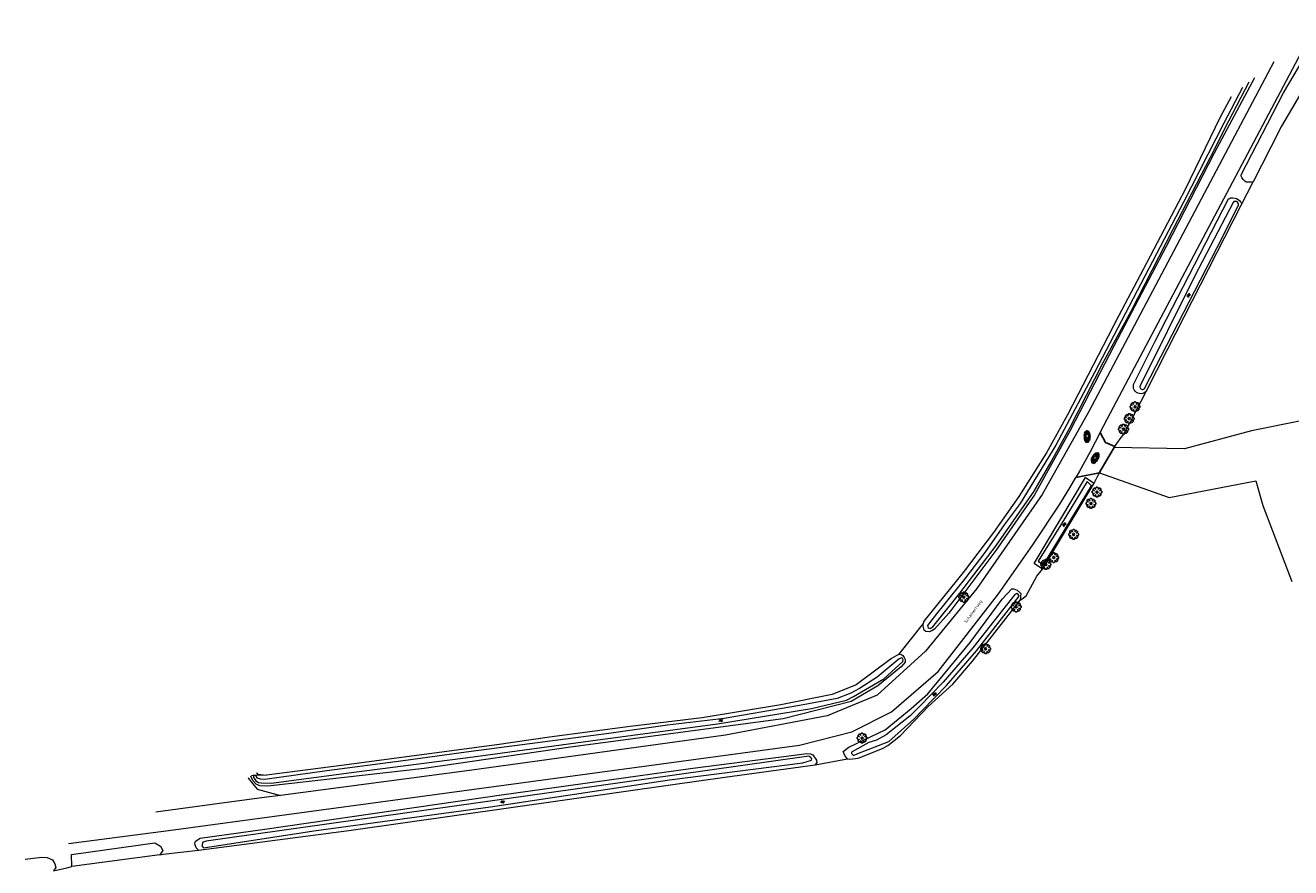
# Model space of a CAD drawing. Header units: metres. Extents: x 181682 to 183922, y 386244 to 387136.
# Tile 21 of 62: x 182307 to 182568, y 386604 to 386778. Entities that reach past the tile are written whole.
import ezdxf
from ezdxf.enums import TextEntityAlignment as Align

# ---------------------------------------------------------------- set-up
doc = ezdxf.new("R2010")
doc.units = ezdxf.units.M
for name, color, linetype, lineweight in [('B-WE-GR-BOOM-S', 251, 'Continuous', 25), ('B-WE-OG-TOPOGRAFIE_TERREIN_AGRARISCH-GV', 251, 'Continuous', 18), ('B-WE-OG-TOPOGRAFIE_WATER-GV', 251, 'Continuous', 18), ('B-WE-OG-TOPOGRAFIE_WATER-SV', 251, 'Continuous', 25), ('B-WE-OG-TOPOGRAFIE_WEG_BERM-GV', 251, 'Continuous', 18), ('B-WE-OG-TOPOGRAFIE_WEG_INRIT-GV', 251, 'Continuous', 25), ('B-WE-OG-TOPOGRAFIE_WEG_INRIT-SV', 251, 'Continuous', 25), ('B-WE-OG-TOPOGRAFIE_WEG_RIJWEG-GV', 251, 'Continuous', 18), ('B-WE-OG-TOPOGRAFIE_WEG_RIJWEG-SV', 251, 'Continuous', 25), ('Straatnaam', 7, 'Continuous', 25)]:
    doc.layers.add(name, color=color, linetype=linetype, lineweight=lineweight)
doc.styles.add('NLCS-ISO', font='NLCS-ISO.ttf')
doc.styles.add('NLCS-ISO-M250-T18', font='NLCS-ISO.ttf', dxfattribs={"height": 0.45})

# ---------------------------------------------------------------- blocks, each defined once
blk = doc.blocks.new('SGR-BOOM_01')
at = {"layer": 'B-WE-GR-BOOM-S'}
for points in [[(-0.5, 0.25, 0), (-0.75, 0.38, 0), (-1, 0.12, 0), (-1, -0.12, 0), (-0.75, -0.38, 0), (-0.5, -0.25, 0)], [(-0.33, 0.8, 0), (-0.62, 0.8, 0), (-0.8, 0.62, 0), (-0.8, 0.33, 0)], [(0.25, 0.5, 0), (0.38, 0.75, 0), (0.12, 1, 0), (-0.12, 1, 0), (-0.38, 0.75, 0), (-0.25, 0.5, 0)], [(0.8, 0.33, 0), (0.8, 0.62, 0), (0.62, 0.8, 0), (0.33, 0.8, 0)], [(0.5, -0.25, 0), (0.75, -0.38, 0), (1, -0.12, 0), (1, 0.12, 0), (0.75, 0.38, 0), (0.5, 0.25, 0)], [(-0.8, -0.33, 0), (-0.8, -0.62, 0), (-0.62, -0.8, 0), (-0.33, -0.8, 0)], [(-0.25, -0.5, 0), (-0.38, -0.75, 0), (-0.12, -1, 0), (0.12, -1, 0), (0.38, -0.75, 0), (0.25, -0.5, 0)], [(0.33, -0.8, 0), (0.62, -0.8, 0), (0.8, -0.62, 0), (0.8, -0.33, 0)]]:
    blk.add_polyline3d(points, dxfattribs=at)
blk.add_circle((0, 0), 0.2, dxfattribs=at)
blk.add_circle((0, 0), 0.2, dxfattribs=at)
blk = doc.blocks.new('SOG-TOPOGRAFIE_WATER-SO')
at = {"flags": 128}
for points in [[(-1.26, 0.28), (-1.21, 0.35, -0.538831), (-0.21, 0.37, 0.605168), (0.63, 0.46, -4.035705)], [(-1.44, -0.36), (-1.4, -0.29, -0.538831), (-0.39, -0.27, 0.605168), (0.44, -0.17, -4.035705)]]:
    blk.add_lwpolyline(points, format="xyb", dxfattribs=at)
blk = doc.blocks.new('SVH-GESLOTEN-SO')
at = {"linetype": 'Continuous', "lineweight": 0}
for p, q in [((-1.68, -0.04), (-0.19, 0.87)), ((-1.66, 0.12), (0.02, -0.91)), ((-1.63, -0.24), (0.18, 0.87)), ((-1.62, 0.22), (-0.67, 0.81)), ((-1.58, 0.3), (0.36, -0.89)), ((-1.52, -0.4), (-0.45, 0.26)), ((-1.45, 0.44), (-0.45, -0.17)), ((-1.37, -0.53), (-0.45, 0.03)), ((-1.28, 0.57), (-0.45, 0.06)), ((-1.08, 0.67), (-0.45, 0.29)), ((-0.84, 0.76), (-0.1, 0.3)), ((-0.58, 0.82), (0.27, 0.3)), ((-0.44, -0.88), (1.54, 0.34)), ((-0.37, 0.3), (0.5, 0.84)), ((-0.28, 0.87), (1.6, -0.28)), ((-0.12, -0.9), (1.64, 0.17)), ((0, 0.3), (0.77, 0.78)), ((0.08, 0.88), (1.67, -0.1)), ((0.37, 0.3), (1.01, 0.69)), ((0.37, 0.08), (1.22, 0.6)), ((0.37, -0.15), (1.4, 0.48)), ((0.37, 0.24), (1.48, -0.43)), ((0.37, 0.02), (1.32, -0.57)), ((0.52, 0.83), (1.65, 0.14)), ((-1.67, -0.1), (-0.39, -0.88)), ((-1.45, -0.46), (-1.04, -0.72)), ((-1.18, -0.65), (-0.45, -0.2)), ((-0.97, -0.74), (-0.24, -0.3)), ((-0.72, -0.82), (0.13, -0.3)), ((-0.23, -0.3), (0.65, -0.84)), ((0.14, -0.3), (0.91, -0.77)), ((0.27, -0.9), (1.68, -0.04)), ((0.37, -0.21), (1.13, -0.68)), ((0.8, -0.8), (1.57, -0.33))]:
    blk.add_line(p, q, dxfattribs=at)
at = {"linetype": 'Continuous', "lineweight": 0, "style": 'NLCS-ISO'}
blk.add_text('R', height=0.54, dxfattribs=at).set_placement((0, 0), align=Align.MIDDLE_CENTER)

msp = doc.modelspace()

# ---------------------------------------------------------------- linework, layer by layer
at = {"layer": 'B-WE-OG-TOPOGRAFIE_TERREIN_AGRARISCH-GV'}
msp.add_line((182335.163, 386606.803), (182317.033, 386604.355), dxfattribs=at)
for points in [[(182576.598, 386773.765, 0), (182575.897, 386773.134, 0), (182573.474, 386768.998, 0), (182571.779, 386766.105, 0), (182566.487, 386757.073, 0), (182564.28, 386752.75, 0), (182560.632, 386745.604, 0)], [(182576.365, 386654.778, 0), (182576.661, 386652.436, 0), (182607.121, 386659.136, 0), (182598.8, 386700.308, 0), (182575.132, 386695.684, 0), (182574.966, 386695.985, 0), (182570.832, 386696.35, 0), (182560.302, 386694.21, 0), (182546.431, 386690.511, 0), (182531.936, 386690.785, 0)], [(182528.916, 386685.587, 0), (182543.308, 386680.456, 0), (182561.184, 386683.952, 0), (182562.62, 386678.826, 0), (182568.594, 386663.164, 0)], [(182355.116, 386623.705, 0), (182355.165, 386623.604, 0), (182355.326, 386623.452, 0), (182357.155, 386623.245, 0)]]:
    msp.add_polyline3d(points, dxfattribs=at)
at = {"layer": 'B-WE-OG-TOPOGRAFIE_WATER-GV'}
for p, q in [((182517.16, 386665.737), (182527.85, 386683.469)), ((182354.452, 386623.118), (182354.063, 386623.1)), ((182354.988, 386623.143), (182354.452, 386623.118)), ((182357.155, 386623.245), (182354.988, 386623.143))]:
    msp.add_line(p, q, dxfattribs=at)
for points in [[(182560.877, 386767.054, 0), (182552.608, 386751.527, 0), (182542.666, 386732.248, 0), (182531.976, 386711.809, 0), (182522.884, 386694.273, 0), (182515.529, 386681.036, 0), (182507.593, 386669.578, 0), (182497.898, 386656.64, 0), (182494.906, 386653.344, 0), (182494.387, 386653.018, 0), (182493.828, 386652.745, 0), (182493.133, 386652.838, 0), (182492.816, 386653.131, 0), (182492.574, 386653.922, 0), (182492.55, 386654.531, 0)], [(182558.447, 386765.067, 0), (182554.572, 386757.705, 0), (182546.28, 386741.426, 0), (182527.88, 386706.234, 0), (182519.936, 386691.251, 0), (182512.609, 386679.254, 0), (182509.265, 386674.877, 0), (182505.3, 386669.113, 0), (182501.116, 386663.648, 0), (182495.306, 386656.462, 0), (182493.499, 386654.078, 0), (182493.548, 386653.799, 0), (182493.611, 386653.671, 0), (182493.789, 386653.513, 0), (182494.033, 386653.487, 0), (182494.254, 386653.595, 0), (182494.581, 386653.813, 0), (182500.151, 386660.722, 0), (182507.72, 386670.658, 0), (182515.479, 386681.769, 0), (182518.966, 386687.861, 0), (182522.798, 386694.873, 0), (182529.685, 386708.358, 0), (182535.468, 386718.936, 0), (182544.143, 386735.849, 0), (182551.831, 386750.678, 0), (182555.637, 386758.154, 0), (182559.817, 386766.187, 0)], [(182556.091, 386763.14, 0), (182553.805, 386758.91, 0), (182546.58, 386744.019, 0), (182537.961, 386727.494, 0), (182532.854, 386717.896, 0), (182522.345, 386697.531, 0), (182517.978, 386689.666, 0), (182512.308, 386680.717, 0), (182507.069, 386673.248, 0), (182500.803, 386665.046, 0), (182492.752, 386654.975, 0), (182492.55, 386654.531, 0)], [(182538.555, 386702.356, 0), (182538.153, 386702.076, 0), (182537.842, 386701.95, 0), (182537.51, 386701.895, 0), (182537.175, 386701.914, 0), (182536.852, 386702.006, 0), (182536.557, 386702.168, 0), (182536.305, 386702.39, 0), (182536.108, 386702.662, 0), (182535.975, 386702.971, 0), (182535.914, 386703.301, 0), (182535.934, 386703.806, 0), (182540.381, 386712.759, 0), (182555.568, 386742.089, 0), (182555.729, 386742.18, 0), (182555.914, 386742.264, 0), (182556.108, 386742.301, 0), (182556.462, 386742.292, 0), (182556.891, 386742.241, 0), (182557.216, 386742.136, 0), (182557.543, 386741.945, 0), (182557.826, 386741.724, 0), (182557.973, 386741.515, 0), (182558.116, 386741.312, 0), (182558.215, 386741.037, 0), (182558.175, 386740.79, 0)], [(182556.653, 386741.533, 0), (182556.49, 386741.358, 0), (182548.624, 386726.208, 0), (182537.226, 386703.401, 0), (182537.257, 386703.208, 0), (182537.306, 386703.086, 0), (182537.38, 386702.979, 0), (182537.477, 386702.89, 0), (182537.591, 386702.826, 0), (182537.716, 386702.788, 0), (182537.847, 386702.779, 0), (182537.976, 386702.8, 0), (182538.098, 386702.849, 0), (182538.234, 386702.943, 0), (182554.356, 386734.321, 0), (182557.616, 386740.836, 0), (182557.584, 386741.025, 0), (182557.529, 386741.219, 0), (182557.363, 386741.412, 0), (182557.202, 386741.505, 0), (182557.076, 386741.542, 0), (182556.825, 386741.557, 0), (182556.653, 386741.533, 0)], [(182538.555, 386702.356, 0), (182543.057, 386711.176, 0), (182558.175, 386740.79, 0)], [(182517.16, 386665.737, 0), (182515.499, 386666.865, 0), (182526.033, 386684.607, 0), (182527.85, 386683.469, 0)], [(182516.283, 386667.37, 0), (182517.409, 386666.574, 0), (182527.288, 386682.922, 0), (182526.38, 386683.776, 0), (182520.95, 386674.836, 0), (182516.283, 386667.37, 0)], [(182476.999, 386626.571, 0), (182476.464, 386627.11, 0), (182476.08, 386628.127, 0), (182477.252, 386629.012, 0), (182484.729, 386632.592, 0), (182490.103, 386636.958, 0), (182493.569, 386640.025, 0), (182502.253, 386650.598, 0), (182508.9, 386659.489, 0), (182510.857, 386661.626, 0), (182511.269, 386661.678, 0), (182511.975, 386661.386, 0), (182512.656, 386660.775, 0), (182512.693, 386660.716, 0), (182512.727, 386660.656, 0), (182512.602, 386659.331, 0)], [(182511.479, 386660.453, 0), (182502.841, 386649.469, 0), (182496.725, 386642.366, 0), (182491.814, 386637.357, 0), (182489.93, 386635.436, 0), (182484.948, 386631.514, 0), (182482.975, 386630.419, 0), (182481.355, 386629.965, 0), (182477.784, 386627.985, 0), (182477.788, 386627.684, 0), (182478.218, 386627.282, 0), (182479.081, 386627.653, 0), (182485.473, 386630.139, 0), (182490.627, 386634.754, 0), (182492.405, 386636.583, 0), (182497.423, 386641.709, 0), (182503.581, 386648.86, 0), (182512.347, 386660.16, 0), (182512.187, 386660.486, 0), (182511.889, 386660.706, 0), (182511.479, 386660.453, 0)], [(182476.999, 386626.571, 0), (182477.489, 386626.529, 0), (182479.163, 386626.733, 0), (182484.214, 386628.723, 0), (182485.307, 386629.365, 0), (182487.903, 386631.417, 0), (182493.585, 386637.403, 0), (182498.68, 386641.965, 0), (182502.78, 386646.758, 0), (182512.602, 386659.331, 0)], [(182487.504, 386648.102, 0), (182487.969, 386648.156, 0), (182488.413, 386647.897, 0), (182488.67, 386647.488, 0), (182488.835, 386647.064, 0), (182488.882, 386646.524, 0), (182488.073, 386645.551, 0), (182483.204, 386641.621, 0), (182477.713, 386638.388, 0), (182463.741, 386634.847, 0), (182419.872, 386628.987, 0), (182389.679, 386624.558, 0), (182357.434, 386620.927, 0), (182355.834, 386621.011, 0), (182355.072, 386621.36, 0), (182354.4, 386622.085, 0), (182353.928, 386623.022, 0)], [(182487.504, 386648.102, 0), (182486.049, 386647.253, 0), (182478.764, 386641.846, 0), (182473.852, 386639.849, 0), (182463.245, 386637.751, 0), (182447.007, 386635.008, 0), (182432.169, 386633.238, 0), (182415.507, 386631.067, 0), (182404.672, 386629.493, 0), (182372.648, 386625.208, 0), (182357.155, 386623.245, 0)], [(182354.452, 386623.118, 0), (182354.584, 386622.633, 0), (182354.962, 386622.067, 0), (182355.527, 386621.737, 0), (182356.106, 386621.616, 0), (182358.147, 386621.575, 0), (182375.749, 386623.889, 0), (182399.819, 386626.997, 0), (182423.966, 386630.331, 0), (182450.156, 386633.827, 0), (182469.523, 386636.989, 0), (182476.781, 386638.676, 0), (182478.208, 386639.416, 0), (182481.525, 386641.341, 0), (182484.44, 386643.113, 0), (182486.082, 386644.507, 0), (182488.357, 386646.673, 0), (182488.452, 386646.98, 0), (182488.31, 386647.271, 0), (182488.155, 386647.411, 0), (182487.625, 386647.196, 0), (182483.121, 386643.449, 0), (182479.487, 386641.081, 0), (182477.64, 386640.135, 0), (182474.87, 386639.04, 0), (182467.104, 386637.567, 0), (182451.551, 386634.927, 0), (182439.895, 386633.558, 0), (182427.766, 386631.828, 0), (182399.417, 386628.114, 0), (182385.332, 386626.192, 0), (182369.651, 386624.111, 0), (182356.86, 386622.317, 0), (182355.979, 386622.377, 0), (182355.338, 386622.626, 0), (182354.988, 386623.143, 0)], [(182343.189, 386607.778, 0), (182342.694, 386608.258, 0), (182342.4, 386609.038, 0), (182342.567, 386609.582, 0), (182343.535, 386610.199, 0), (182356.819, 386612.076, 0), (182405.674, 386619.133, 0), (182445.082, 386624.657, 0), (182468.689, 386627.652, 0), (182469.362, 386627.643, 0), (182469.864, 386627.386, 0), (182470.6, 386626.324, 0), (182470.659, 386625.835, 0), (182470.303, 386625.332, 0)], [(182441.325, 386623.209, 0), (182344.769, 386609.629, 0), (182344.059, 386609.369, 0), (182343.844, 386608.628, 0), (182344.188, 386608.219, 0), (182366.974, 386611.739, 0), (182403.401, 386616.704, 0), (182440.254, 386622.225, 0), (182467.771, 386625.732, 0), (182469.577, 386626.279, 0), (182469.593, 386626.613, 0), (182469.431, 386626.876, 0), (182469.035, 386627.158, 0), (182441.325, 386623.209, 0)], [(182343.189, 386607.778, 0), (182374.144, 386611.771, 0), (182440.985, 386621.301, 0), (182451.701, 386622.775, 0), (182470.303, 386625.332, 0)]]:
    msp.add_polyline3d(points, dxfattribs=at)
at = {"layer": 'B-WE-OG-TOPOGRAFIE_WEG_BERM-GV'}
for p, q in [((182558.175, 386740.79), (182560.632, 386745.604)), ((182492.55, 386654.531), (182487.504, 386648.102)), ((182470.303, 386625.332), (182476.999, 386626.571))]:
    msp.add_line(p, q, dxfattribs=at)
for points in [[(182560.632, 386745.604, 0), (182560.281, 386745.539, 0), (182560.194, 386745.528, 0), (182559.936, 386745.496, 0), (182559.538, 386745.492, 0), (182559.179, 386745.552, 0), (182558.817, 386745.795, 0), (182558.563, 386746.094, 0), (182558.308, 386746.476, 0), (182558.175, 386746.739, 0), (182558.146, 386747.068, 0), (182566.897, 386763.97, 0), (182569.07, 386767.66, 0), (182574.515, 386776.904, 0), (182575.858, 386777.877, 0), (182576.832, 386777.834, 0)], [(182532.078, 386691.024, 0), (182532.521, 386691.637, 0), (182533.385, 386692.832, 0), (182533.757, 386693.284, 0), (182535.421, 386696.218, 0), (182538.555, 386702.356, 0)], [(182527.85, 386683.469, 0), (182528.663, 386685.084, 0), (182528.916, 386685.587, 0)], [(182512.602, 386659.331, 0), (182513.255, 386659.77, 0), (182513.795, 386660.218, 0), (182516.008, 386664.287, 0), (182517.16, 386665.737, 0)], [(182353.428, 386622.735, 0), (182353.508, 386622.512, 0), (182355.277, 386620.346, 0), (182360.058, 386619.019, 0)], [(182317.033, 386604.355, 0), (182316.995, 386606.861, 0), (182334.152, 386609.26, 0), (182335.329, 386608.565, 0), (182335.831, 386607.656, 0), (182335.163, 386606.803, 0)], [(182307.458, 386605.872, 0), (182310.861, 386606.301, 0), (182311.997, 386606.221, 0), (182313.059, 386605.76, 0), (182313.539, 386604.955, 0), (182313.753, 386604.164, 0), (182313.283, 386603.473, 0)], [(182335.163, 386606.803, 0), (182335.888, 386606.892, 0), (182343.189, 386607.778, 0)], [(182313.283, 386603.473, 0), (182316.05, 386604.124, 0), (182317.033, 386604.355, 0)]]:
    msp.add_polyline3d(points, dxfattribs=at)
at = {"layer": 'B-WE-OG-TOPOGRAFIE_WEG_INRIT-GV'}
for p, q in [((182531.936, 386690.785), (182532.078, 386691.024)), ((182524.06, 386684.609), (182528.916, 386685.587))]:
    msp.add_line(p, q, dxfattribs=at)
for points in [[(182532.078, 386691.024, 0), (182530.172, 386691.853, 0), (182529.104, 386693.884, 0)], [(182528.916, 386685.587, 0), (182529.083, 386685.919, 0), (182529.271, 386686.292, 0), (182531.936, 386690.785, 0)]]:
    msp.add_polyline3d(points, dxfattribs=at)
at = {"layer": 'B-WE-OG-TOPOGRAFIE_WEG_RIJWEG-GV'}
for points in [[(182529.104, 386693.884, 0), (182530.562, 386696.81, 0), (182573.029, 386776.994, 0)], [(182564.895, 386770.341, 0), (182526.72, 386698.244, 0), (182517.099, 386681.116, 0), (182503.621, 386661.688, 0), (182493.04, 386648.808, 0), (182483.12, 386639.749, 0), (182472.779, 386635.469, 0), (182451.792, 386631.44, 0), (182399.063, 386624.19, 0), (182360.058, 386619.019, 0)], [(182529.104, 386693.884, 0), (182527.006, 386689.875, 0), (182524.818, 386685.915, 0), (182524.06, 386684.609, 0)], [(182316.372, 386609.097, 0), (182336.973, 386611.78, 0), (182467.076, 386629.381, 0), (182477.862, 386632.161, 0), (182486.063, 386636.252, 0), (182495.695, 386644.593, 0), (182507.921, 386660.343, 0), (182508.453, 386661.122, 0), (182514.73, 386670.024, 0), (182515.316, 386670.905, 0), (182520.763, 386679.093, 0), (182522.825, 386682.484, 0), (182524.06, 386684.609, 0)], [(182360.058, 386619.019, 0), (182356.723, 386618.577, 0), (182345.967, 386617.151, 0), (182334.402, 386615.618, 0)]]:
    msp.add_polyline3d(points, dxfattribs=at)

# ---------------------------------------------------------------- block references
at = {"layer": 'B-WE-GR-BOOM-S'}
for p in [(182536.272, 386699.2, 0), (182535.073, 386696.757, 0), (182533.884, 386694.575, 0), (182528.423, 386681.603, 0), (182527.181, 386679.26, 0), (182523.606, 386672.868, 0), (182519.501, 386668.089, 0), (182517.873, 386666.672, 0), (182500.949, 386659.929, 0), (182511.754, 386657.925, 0), (182505.448, 386649.283, 0), (182479.984, 386630.873, 0)]:
    msp.add_blockref('SGR-BOOM_01', p, dxfattribs=at)
at = {"layer": 'B-WE-OG-TOPOGRAFIE_WATER-SV'}
for p, xscale, yscale, rotation in [((182547.421, 386722.312, 0), 0.3750000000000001, 0.3750000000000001, 63.44600357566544), ((182521.787, 386675.017, 0), 0.375, 0.375, 58.85567879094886), ((182495.066, 386639.987, 0), 0.3749999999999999, 0.3749999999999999, 45.60998722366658), ((182451.046, 386634.493, 0), 0.375, 0.375, 6.69871362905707), ((182406.023, 386617.689, 0), 0.3750000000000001, 0.3750000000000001, 8.005783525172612)]:
    msp.add_blockref('SOG-TOPOGRAFIE_WATER-SO', p, dxfattribs=dict(at, xscale=xscale, yscale=yscale, rotation=rotation))
at = {"layer": 'B-WE-OG-TOPOGRAFIE_WEG_INRIT-SV', "xscale": 0.7499999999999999, "yscale": 0.7499999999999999, "rotation": 61.07824118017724}
msp.add_blockref('SVH-GESLOTEN-SO', (182528.069, 386688.661, 0), dxfattribs=at)
at = {"layer": 'B-WE-OG-TOPOGRAFIE_WEG_RIJWEG-SV', "xscale": 0.7500000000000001, "yscale": 0.7500000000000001, "rotation": 271.5863788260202}
msp.add_blockref('SVH-GESLOTEN-SO', (182526.367, 386693.046, 0), dxfattribs=at)

# ---------------------------------------------------------------- texts
at = {"layer": 'Straatnaam', "style": 'NLCS-ISO-M250-T18'}
msp.add_text('Schalkertweg', height=0.625, rotation=53.8, dxfattribs=at).set_placement((182502.97, 386656.922, 0), align=Align.MIDDLE)

doc.saveas('drawing.dxf')
